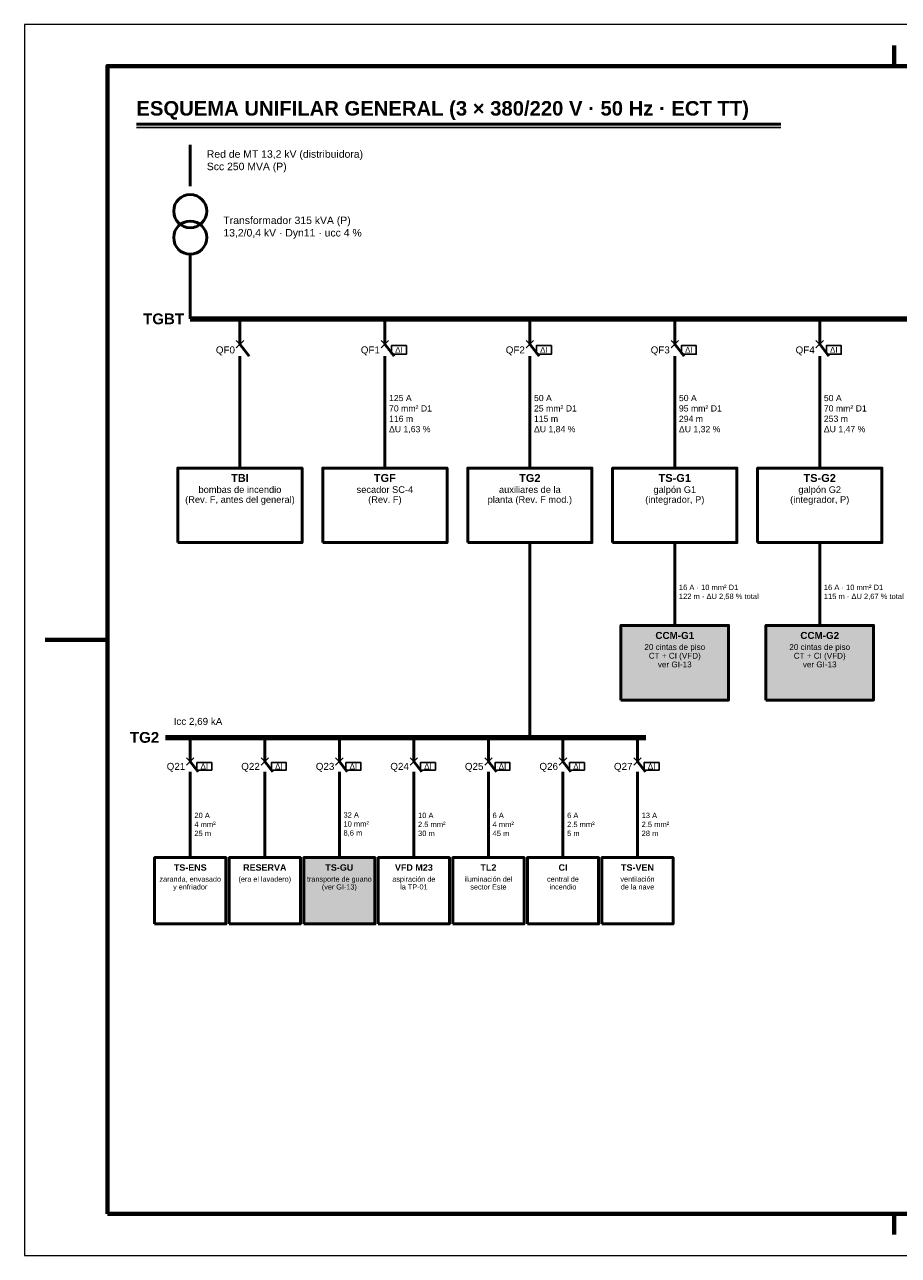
# Model space of a CAD drawing. Header units: millimetres. Extents: x 0 to 420, y 0 to 297.
# Tile 1 of 2: x 0 to 211, y 0 to 297. Entities that reach past the tile are written whole.
import ezdxf
from ezdxf.enums import TextEntityAlignment as Align

# ---------------------------------------------------------------- set-up
doc = ezdxf.new("R2010")
doc.units = ezdxf.units.MM
doc.header["$LTSCALE"] = 0.5
for name, color, linetype, lineweight in [('CONTORNO', 7, 'CONTINUOUS', 50), ('FINO', 7, 'CONTINUOUS', 25), ('HOJA', 8, 'CONTINUOUS', 13), ('RECUADRO', 7, 'CONTINUOUS', 70), ('RELLENO', 9, 'CONTINUOUS', 13), ('TEXTO', 7, 'CONTINUOUS', 25)]:
    doc.layers.add(name, color=color, linetype=linetype, lineweight=lineweight)
doc.styles.add('NEGRITA', font='arialbd.ttf')
doc.styles.get("Standard").update_dxf_attribs({"font": 'arial.ttf'})

msp = doc.modelspace()

# ---------------------------------------------------------------- hatches: boundary and pattern name
at = {"layer": 'RELLENO', "true_color": 0xffecc8}
for points in [[(144, 134), (170, 134), (170, 152), (144, 152)], [(179, 134), (205, 134), (205, 152), (179, 152)], [(67.4, 80), (84.6, 80), (84.6, 96), (67.4, 96)]]:
    msp.add_hatch(color=7, dxfattribs=at).paths.add_polyline_path(points)

# ---------------------------------------------------------------- linework, layer by layer
at = {"layer": 'CONTORNO'}
for p, q in [((27, 273), (182.61, 273)), ((40, 268), (40, 258)), ((40, 241.6), (40, 226)), ((52, 226), (52, 222)), ((87, 226), (87, 222)), ((122, 226), (122, 222)), ((157, 226), (157, 222)), ((192, 226), (192, 222)), ((52, 222), (52, 219.9)), ((52, 219.9), (54.24, 216.96)), ((87, 222), (87, 219.9)), ((87, 219.9), (89.24, 216.96)), ((122, 222), (122, 219.9)), ((122, 219.9), (124.24, 216.96)), ((157, 222), (157, 219.9)), ((157, 219.9), (159.24, 216.96)), ((192, 222), (192, 219.9)), ((192, 219.9), (194.24, 216.96)), ((52, 216.96), (52, 215)), ((87, 216.96), (87, 215)), ((122, 216.96), (122, 215)), ((157, 216.96), (157, 215)), ((192, 216.96), (192, 215)), ((52, 215), (52, 190)), ((87, 215), (87, 190)), ((122, 215), (122, 190)), ((157, 215), (157, 190)), ((192, 215), (192, 190)), ((122, 172), (122, 125)), ((157, 172), (157, 152)), ((192, 172), (192, 152)), ((40, 125), (40, 121)), ((58, 125), (58, 121)), ((76, 125), (76, 121)), ((94, 125), (94, 121)), ((112, 125), (112, 121)), ((130, 125), (130, 121)), ((148, 125), (148, 121)), ((40, 121), (40, 119.2)), ((40, 119.2), (41.92, 116.68)), ((58, 121), (58, 119.2)), ((58, 119.2), (59.92, 116.68)), ((76, 121), (76, 119.2)), ((76, 119.2), (77.92, 116.68)), ((94, 121), (94, 119.2)), ((94, 119.2), (95.92, 116.68)), ((112, 121), (112, 119.2)), ((112, 119.2), (113.92, 116.68)), ((130, 121), (130, 119.2)), ((130, 119.2), (131.92, 116.68)), ((148, 121), (148, 119.2)), ((148, 119.2), (149.92, 116.68)), ((40, 116.68), (40, 115)), ((58, 116.68), (58, 115)), ((76, 116.68), (76, 115)), ((94, 116.68), (94, 115)), ((112, 116.68), (112, 115)), ((130, 116.68), (130, 115)), ((148, 116.68), (148, 115)), ((40, 115), (40, 96)), ((58, 115), (58, 96)), ((76, 115), (76, 96)), ((94, 115), (94, 96)), ((112, 115), (112, 96)), ((130, 115), (130, 96)), ((148, 115), (148, 96))]:
    msp.add_line(p, q, dxfattribs=at)
at = {"layer": 'CONTORNO', "lineweight": 100}
for p, q in [((40, 226), (402, 226)), ((34, 125), (150, 125))]:
    msp.add_line(p, q, dxfattribs=at)
at = {"layer": 'CONTORNO'}
for points in [[(37, 172), (67, 172), (67, 190), (37, 190)], [(72, 172), (102, 172), (102, 190), (72, 190)], [(107, 172), (137, 172), (137, 190), (107, 190)], [(142, 172), (172, 172), (172, 190), (142, 190)], [(177, 172), (207, 172), (207, 190), (177, 190)], [(144, 134), (170, 134), (170, 152), (144, 152)], [(179, 134), (205, 134), (205, 152), (179, 152)], [(31.4, 80), (48.6, 80), (48.6, 96), (31.4, 96)], [(49.4, 80), (66.6, 80), (66.6, 96), (49.4, 96)], [(67.4, 80), (84.6, 80), (84.6, 96), (67.4, 96)], [(85.4, 80), (102.6, 80), (102.6, 96), (85.4, 96)], [(103.4, 80), (120.6, 80), (120.6, 96), (103.4, 96)], [(121.4, 80), (138.6, 80), (138.6, 96), (121.4, 96)], [(139.4, 80), (156.6, 80), (156.6, 96), (139.4, 96)]]:
    msp.add_lwpolyline(points, close=True, dxfattribs=at)
for centre in [(40, 252), (40, 245.6)]:
    msp.add_circle(centre, 4, dxfattribs=at)
at = {"layer": 'FINO'}
for p, q in [((27, 272.2), (182.61, 272.2)), ((51.1, 219), (52.9, 220.8)), ((51.1, 220.8), (52.9, 219)), ((86.1, 219), (87.9, 220.8)), ((86.1, 220.8), (87.9, 219)), ((121.1, 219), (122.9, 220.8)), ((121.1, 220.8), (122.9, 219)), ((156.1, 219), (157.9, 220.8)), ((156.1, 220.8), (157.9, 219)), ((191.1, 219), (192.9, 220.8)), ((191.1, 220.8), (192.9, 219)), ((39.1, 118.3), (40.9, 120.1)), ((39.1, 120.1), (40.9, 118.3)), ((57.1, 118.3), (58.9, 120.1)), ((57.1, 120.1), (58.9, 118.3)), ((75.1, 118.3), (76.9, 120.1)), ((75.1, 120.1), (76.9, 118.3)), ((93.1, 118.3), (94.9, 120.1)), ((93.1, 120.1), (94.9, 118.3)), ((111.1, 118.3), (112.9, 120.1)), ((111.1, 120.1), (112.9, 118.3)), ((129.1, 118.3), (130.9, 120.1)), ((129.1, 120.1), (130.9, 118.3)), ((147.1, 118.3), (148.9, 120.1)), ((147.1, 120.1), (148.9, 118.3))]:
    msp.add_line(p, q, dxfattribs=at)
for points in [[(88.6, 217.45), (92.2, 217.45), (92.2, 219.55), (88.6, 219.55)], [(123.6, 217.45), (127.2, 217.45), (127.2, 219.55), (123.6, 219.55)], [(158.6, 217.45), (162.2, 217.45), (162.2, 219.55), (158.6, 219.55)], [(193.6, 217.45), (197.2, 217.45), (197.2, 219.55), (193.6, 219.55)], [(41.6, 117.1), (45.2, 117.1), (45.2, 118.9), (41.6, 118.9)], [(59.6, 117.1), (63.2, 117.1), (63.2, 118.9), (59.6, 118.9)], [(77.6, 117.1), (81.2, 117.1), (81.2, 118.9), (77.6, 118.9)], [(95.6, 117.1), (99.2, 117.1), (99.2, 118.9), (95.6, 118.9)], [(113.6, 117.1), (117.2, 117.1), (117.2, 118.9), (113.6, 118.9)], [(131.6, 117.1), (135.2, 117.1), (135.2, 118.9), (131.6, 118.9)], [(149.6, 117.1), (153.2, 117.1), (153.2, 118.9), (149.6, 118.9)]]:
    msp.add_lwpolyline(points, close=True, dxfattribs=at)
at = {"layer": 'HOJA'}
msp.add_lwpolyline([(0, 0), (420, 0), (420, 297), (0, 297)], close=True, dxfattribs=at)
at = {"layer": 'RECUADRO'}
for p, q in [((210, 292), (210, 287)), ((5, 148.5), (20, 148.5)), ((210, 5), (210, 10))]:
    msp.add_line(p, q, dxfattribs=at)
msp.add_lwpolyline([(20, 10), (410, 10), (410, 287), (20, 287)], close=True, dxfattribs=at)

# ---------------------------------------------------------------- texts
at = {"layer": 'TEXTO', "style": 'NEGRITA'}
msp.add_text('ESQUEMA UNIFILAR GENERAL (3 × 380/220 V · 50 Hz · ECT TT)', height=3.5, dxfattribs=at).set_placement((27, 274), align=Align.BOTTOM_LEFT)
for s, p in [('TGBT', (38.5, 226)), ('TG2', (32.5, 125))]:
    msp.add_text(s, height=2.6, dxfattribs=at).set_placement(p, align=Align.MIDDLE_RIGHT)
at = {"layer": 'TEXTO'}
for s, p in [('QF0', (50.8, 218.5)), ('QF1', (85.8, 218.5)), ('QF2', (120.8, 218.5)), ('QF3', (155.8, 218.5)), ('QF4', (190.8, 218.5)), ('Q21', (38.8, 118)), ('Q22', (56.8, 118)), ('Q23', (74.8, 118)), ('Q24', (92.8, 118)), ('Q25', (110.8, 118)), ('Q26', (128.8, 118)), ('Q27', (146.8, 118))]:
    msp.add_text(s, height=1.7, dxfattribs=at).set_placement(p, align=Align.MIDDLE_RIGHT)
for s, height, p in [('ΔI', 1.4, (90.4, 218.5)), ('ΔI', 1.4, (125.4, 218.5)), ('ΔI', 1.4, (160.4, 218.5)), ('ΔI', 1.4, (195.4, 218.5)), ('bombas de incendio', 1.6, (52, 184.8)), ('secador SC-4', 1.6, (87, 184.8)), ('auxiliares de la', 1.6, (122, 184.8)), ('galpón G1', 1.6, (157, 184.8)), ('galpón G2', 1.6, (192, 184.8)), ('(Rev. F, antes del general)', 1.6, (52, 182.4)), ('(Rev. F)', 1.6, (87, 182.4)), ('planta (Rev. F mod.)', 1.6, (122, 182.4)), ('(integrador, P)', 1.6, (157, 182.4)), ('(integrador, P)', 1.6, (192, 182.4)), ('20 cintas de piso', 1.4, (157, 146.8)), ('CT + CI (VFD)', 1.4, (157, 144.7)), ('20 cintas de piso', 1.4, (192, 146.8)), ('CT + CI (VFD)', 1.4, (192, 144.7)), ('ver GI-13', 1.4, (157, 142.6)), ('ver GI-13', 1.4, (192, 142.6)), ('ΔI', 1.4, (43.4, 118)), ('ΔI', 1.4, (61.4, 118)), ('ΔI', 1.4, (79.4, 118)), ('ΔI', 1.4, (97.4, 118)), ('ΔI', 1.4, (115.4, 118)), ('ΔI', 1.4, (133.4, 118)), ('ΔI', 1.4, (151.4, 118)), ('zaranda, envasado', 1.25, (40, 90.8)), ('y enfriador', 1.25, (40, 88.92)), ('(era el lavadero)', 1.25, (58, 90.8)), ('transporte de guano', 1.25, (76, 90.8)), ('(ver GI-13)', 1.25, (76, 88.92)), ('aspiración de', 1.25, (94, 90.8)), ('la TP-01', 1.25, (94, 88.92)), ('iluminación del', 1.25, (112, 90.8)), ('sector Este', 1.25, (112, 88.92)), ('central de', 1.25, (130, 90.8)), ('incendio', 1.25, (130, 88.92)), ('ventilación', 1.25, (148, 90.8)), ('de la nave', 1.25, (148, 88.92))]:
    msp.add_text(s, height=height, dxfattribs=at).set_placement(p, align=Align.MIDDLE_CENTER)
at = {"layer": 'TEXTO', "style": 'NEGRITA'}
for s, height, p in [('TBI', 1.9, (52, 187.6)), ('TGF', 1.9, (87, 187.6)), ('TG2', 1.9, (122, 187.6)), ('TS-G1', 1.9, (157, 187.6)), ('TS-G2', 1.9, (192, 187.6)), ('CCM-G1', 1.7, (157, 149.6)), ('CCM-G2', 1.7, (192, 149.6)), ('TS-ENS', 1.55, (40, 93.6)), ('RESERVA', 1.55, (58, 93.6)), ('TS-GU', 1.55, (76, 93.6)), ('VFD M23', 1.55, (94, 93.6)), ('TL2', 1.55, (112, 93.6)), ('CI', 1.55, (130, 93.6)), ('TS-VEN', 1.55, (148, 93.6))]:
    msp.add_text(s, height=height, dxfattribs=at).set_placement(p, align=Align.MIDDLE_CENTER)
at = {"layer": 'TEXTO'}
msp.add_text('Icc 2,69 kA', height=1.7, dxfattribs=at).set_placement((36, 127.5), align=Align.BOTTOM_LEFT)
at = {"layer": 'TEXTO', "attachment_point": 4}
for s, insert, char_height in [('Red de MT 13,2 kV (distribuidora)\\PScc 250 MVA (P)', (44, 264), 1.8), ('Transformador 315 kVA (P)\\P13,2/0,4 kV · Dyn11 · ucc 4 %', (48, 248), 1.8), ('125 A\\P70 mm² D1\\P116 m\\PΔU 1,63 %', (88, 203), 1.5), ('50 A\\P25 mm² D1\\P115 m\\PΔU 1,84 %', (123, 203), 1.5), ('50 A\\P95 mm² D1\\P294 m\\PΔU 1,32 %', (158, 203), 1.5), ('50 A\\P70 mm² D1\\P253 m\\PΔU 1,47 %', (193, 203), 1.5), ('16 A · 10 mm² D1\\P122 m · ΔU 2,58 % total', (158, 160), 1.3), ('16 A · 10 mm² D1\\P115 m · ΔU 2,67 % total', (193, 160), 1.3), ('20 A\\P4 mm²\\P25 m', (41, 104), 1.3), ('32 A\\P10 mm²\\P8,6 m', (77, 104), 1.3), ('10 A\\P2.5 mm²\\P30 m', (95, 104), 1.3), ('6 A\\P4 mm²\\P45 m', (113, 104), 1.3), ('6 A\\P2.5 mm²\\P5 m', (131, 104), 1.3), ('13 A\\P2.5 mm²\\P28 m', (149, 104), 1.3)]:
    msp.add_mtext(s, dxfattribs=dict(at, insert=insert, char_height=char_height))

doc.saveas('drawing.dxf')
